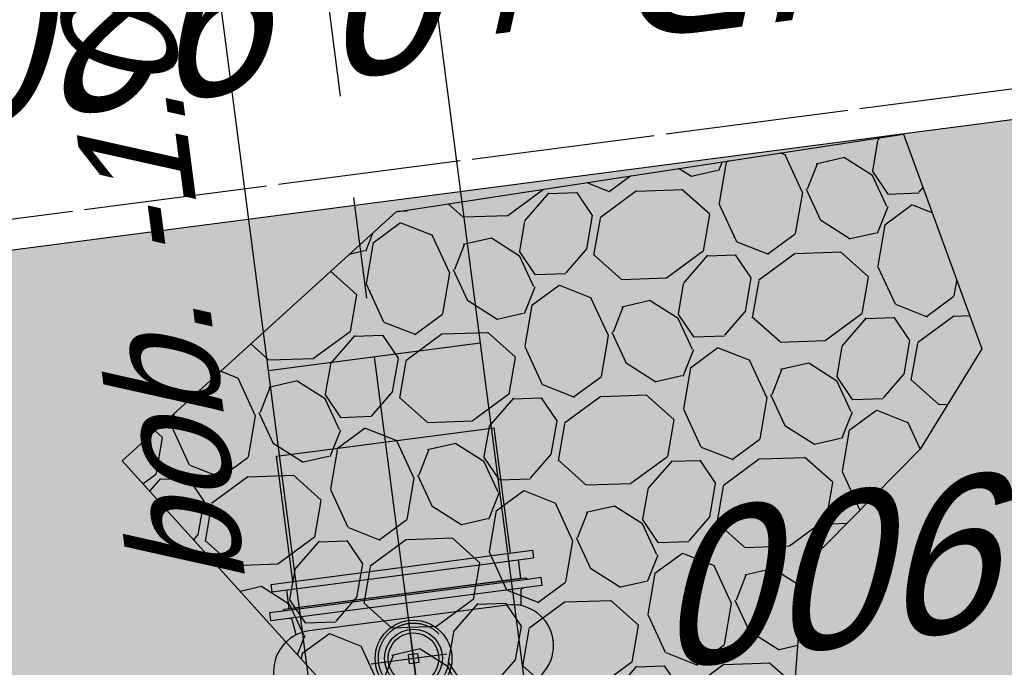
# Model space of a CAD drawing. Extents: x 117893332 to 118394757, y 454959407 to 455669244.
# Tile 217 of 256: x 118207908 to 118211132, y 455261741 to 455263861. Entities that reach past the tile are written whole.
import ezdxf

# ---------------------------------------------------------------- set-up
doc = ezdxf.new("R2010")
doc.units = 0
doc.header["$LTSCALE"] = 200
for name, pattern in [('CENTER', [2, 1.25, -0.25, 0.25, -0.25]), ('DASHED', [19.049999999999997, 12.7, -6.35]), ('HIDDEN2', [4.762499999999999, 3.175, -1.5875]), ('Tauw_HIDDEN3', [2.8, 2, -0.8]), ('Tauw_L_Center1', [13, 8, -1.67, 1.66, -1.67]), ('TAUW_OPSLUITBAND_mm', [3.2, 3, -0.2])]:
    doc.linetypes.add(name, pattern=pattern)
doc.layers.get('0').update_dxf_attribs({"linetype": 'CONTINUOUS'})
for name, color, linetype in [('EL_N_A_EB00----REVISIE~-_-----', 1, 'CONTINUOUS'), ('KABELLOOP', 6, 'CONTINUOUS'), ('LEIDINGLOOP', 6, 'CONTINUOUS'), ('ZU_B_D_EB00----ONDERDEEL~-_-----', 7, 'CONTINUOUS'), ('ZU_N_-_AL999---LS_gvk700_pgr05__18_^200~N_-----', 7, 'CONTINUOUS'), ('ZU_N_-_DX1AMA--_maatvoering_ANG__18_^200', 7, 'CONTINUOUS'), ('ZU_N_-_EL999---LS_gvk700_vgr05~H_-----', 2, 'Tauw_L_Center1'), ('ZU_N_-_EL999---LS_gvk700_vgr05~W_-----', 2, 'CONTINUOUS'), ('ZU_N_-_TVRH----tekst__25_^200~-_-----', 253, 'CONTINUOUS'), ('ZU_N_A_EL990---L__GY-FM700_pn10_^~W_---J-', 8, 'Tauw_HIDDEN3'), ('ZU_N_A_EL999---A__GY-spindelpot~-_-----', 8, 'CONTINUOUS'), ('ZU_N_A_EL999---LS_GY-AFSLUITER-700_pn10~W_-----', 8, 'CONTINUOUS'), ('ZU_N_A_EL999---LS_GY-GVKvv700-700_pn10~W_-----', 8, 'CONTINUOUS'), ('ZU_N_A_EV00----_Opsluitband_100x200~A_-----', 253, 'CONTINUOUS'), ('ZU_N_A_EV00----_Opsluitband_100x200~Z_-----', 253, 'TAUW_OPSLUITBAND_mm'), ('ZU_N_A_EV02----_kant verharding ov betontegels-halfsteensverband~k_-----', 253, 'CONTINUOUS'), ('ZU_N_A_HV01----_arcering verharding gv asfalt~v_-----', 253, 'CONTINUOUS'), ('ZU_N_A_HV01----_arcering verharding ov grind~v_-----', 253, 'CONTINUOUS'), ('ZU_N_A_HV01AAR-_arcering verharding ov grind~s_-----', 253, 'CONTINUOUS'), ('ZU_N_A_HV02----molgoot ov betonstraatsteen~v_-----', 253, 'CONTINUOUS')]:
    doc.layers.add(name, color=color, linetype=linetype)
doc.layers.add('INFO', color=6, linetype='CONTINUOUS', plot=False)
doc.layers.add('ZU_N_-_DX1AMA--_maatvoering_LIN__18_^200', color=7, linetype='CONTINUOUS', lineweight=18)
doc.styles.add('TAUW-ISOCP', font='tcb_isocp.shx')
doc.styles.add('tcb_isocp', font='tcb_isocp.shx')
doc.dimstyles.new('tzu18-dot_^200', dxfattribs={"dimscale": 200, "dimtxt": 1.8, "dimasz": 3, "dimexe": 2, "dimexo": 0, "dimgap": 0.5, "dimtad": 1, "dimdec": 0, "dimzin": 0, "dimdsep": 46, "dimtxsty": 'TAUW-ISOCP', "dimblk": 'DOTSMALL', "dimcen": 2, "dimdle": 1.5, "dimclre": 8, "dimadec": 0, "dimazin": 0, "dimtp": 1, "dimtm": 1, "dimtfac": 1, "dimtix": 1, "dimtmove": 1, "dimatfit": 3, "dimldrblk": 'DOTSMALL', "dimfxl": 1, "dimtvp": 0.5, "dimtolj": 1, "dimtzin": 0, "dimlwd": -1, "dimlwe": 5, "dimarcsym": 0})
pattern_1 = [(80.15837469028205, (118248197.504333, 455215256.2450484), (-519.4484706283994, 204.5673291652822), [136.36, -545.9699999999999]), (114.674251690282, (118248104.1793311, 455214718.3087171), (-519.4522493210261, 204.5570103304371), [136.36, -828.5899999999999]), (158.505112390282, (118248047.2492719, 455214842.216862), (-116.6336148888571, -672.269483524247), [111.56, -446.7]), (216.327513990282, (118248580.3641231, 455215350.5527365), (519.4528186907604, -204.5644303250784), [111.56, -677.95]), (260.158374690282, (118247853.5731472, 455214817.0066498), (519.4484706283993, -204.5673291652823), [136.36, -545.9699999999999]), (294.6742516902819, (118247830.2700628, 455214682.6548088), (519.452249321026, -204.5570103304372), [136.36, -828.5899999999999]), (338.505112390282, (118247887.109584, 455214558.7449633), (116.6336148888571, 672.269483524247), [111.56, -446.7]), (36.32751399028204, (118247471.5445072, 455214722.4340285), (-519.4528186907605, 204.5644303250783), [111.56, -677.95]), (80.15837469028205, (118247662.4380535, 455213855.5421481), (-636.0742566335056, -467.7116370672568), [121.7, -560.61]), (138.268162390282, (118249241.5929214, 455213361.7755754), (-519.4455923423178, 204.5596851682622), [122.34, -1809.56]), (182.0032946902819, (118247591.9378671, 455214056.8965694), (-1155.527501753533, -263.1445632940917), [148.58, -1527.41]), (216.327513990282, (118247560.7880993, 455214724.0065625), (-116.6272087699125, -672.2821011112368), [147.88, -641.66]), (260.158374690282, (118247324.3162447, 455213964.1062804), (636.0742566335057, 467.7116370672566), [122.42, -559.8799999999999]), (138.268162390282, (118248952.8003716, 455213148.5450379), (-519.4455923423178, 204.5596851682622), [122.05, -1809.86]), (182.0032946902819, (118247542.5907006, 455213767.4152691), (519.4481581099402, -204.5566902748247), [148.23, -1527.77]), (36.32751399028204, (118247542.5907006, 455213767.4152691), (116.6272087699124, 672.2821011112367), [148.77, -640.77]), (124.085298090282, (118248741.4166619, 455212685.6880116), (402.8239520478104, -876.8330482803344), [91.38, -2273.059999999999]), (182.0032946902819, (118247248.6700048, 455214047.3383011), (519.4481581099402, -204.5566902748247), [91.58999999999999, -1584.39]), (229.178732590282, (118245884.987629, 455213108.7148913), (-752.6957943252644, -1139.991792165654), [122.33, -2002.14]), (260.158333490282, (118248518.8884684, 455212665.5964541), (519.4483235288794, -204.5677026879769), [98.47, -583.8399999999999]), (124.085298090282, (118248553.3200312, 455212492.8053166), (402.8239520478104, -876.8330482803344), [91.48, -2272.95]), (182.0032946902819, (118247212.0152939, 455213782.2897098), (519.4481581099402, -204.5566902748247), [100.47, -1575.52]), (229.178732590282, (118246008.496436, 455212926.3011627), (-752.6957943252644, -1139.991792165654), [104.97, -2019.5]), (80.15833349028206, (118247280.6364327, 455213861.7216769), (-519.4483235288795, 204.5677026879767), [111.56, -570.75]), (147.657872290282, (118248216.1412204, 455214102.4384344), (-519.4458520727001, 204.5641717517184), [108.56, -3442.36]), (192.829331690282, (118248124.4287349, 455214160.506144), (-636.0740668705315, -467.7148960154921), [95.27999999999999, -1089.83]), (248.355151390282, (118246642.7619532, 455212531.659454), (-116.6333622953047, -672.2727902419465), [87.77999999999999, -2585.23]), (294.6742516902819, (118247999.1521842, 455214057.7662294), (116.6337732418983, 672.270897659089), [111.58, -853.36]), (147.657872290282, (118248143.4663582, 455213894.47801), (-519.4458520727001, 204.5641717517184), [115.69, -3435.23]), (192.829331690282, (118248228.0665938, 455213913.7492485), (-636.0740668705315, -467.7148960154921), [86.77, -1098.34]), (248.355151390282, (118246873.9568269, 455212393.3647004), (-116.6333622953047, -672.2727902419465), [93.94000000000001, -2579.08]), (114.674251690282, (118248262.7262007, 455214001.0634705), (-116.6337732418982, -672.2708976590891), [111.56, -853.3799999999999])]

# ---------------------------------------------------------------- blocks, each defined once
blk = doc.blocks.new('_ZUSTRPBA')
at = {"linetype": 'CENTER'}
for p, q in [((0, 140), (0, -140)), ((-140, 0), (140, 0))]:
    blk.add_line(p, q, dxfattribs=at)
at = {"color": 8, "linetype": 'HIDDEN2'}
blk.add_circle((0, 0), 115, dxfattribs=at)
for radius in [95, 83]:
    blk.add_circle((0, 0), radius)
at = {"linetype": 'CENTER'}
blk.add_point((0, 0), dxfattribs=at)
blk = doc.blocks.new('GVK-W700700')
at = {"color": 0}
for p, q in [((60.99999999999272, 431.5000000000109), (60.99999999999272, -431.4999999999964)), ((85.99999999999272, 431.5000000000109), (60.99999999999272, 431.5000000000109)), ((85.99999999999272, 431.5000000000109), (85.99999999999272, -431.4999999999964)), ((0, 382.5000000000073), (0, -382.5)), ((0, 382.5000000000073), (60.99999999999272, 382.5000000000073)), ((85.99999999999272, 359.0000000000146), (500, 359.0000000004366)), ((500, 359.0000000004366), (500, -358.9999999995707)), ((0, -382.5), (60.99999999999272, -382.5)), ((85.99999999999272, -358.9999999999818), (500, -358.9999999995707)), ((85.99999999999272, -431.4999999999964), (60.99999999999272, -431.4999999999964))]:
    blk.add_line(p, q, dxfattribs=at)
blk.add_point((0, 0), dxfattribs=at)
blk = doc.blocks.new('meAF700T-Z')
for p, q in [((-424.9999999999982, 447.5), (-397.4999999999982, 447.5)), ((-424.9999999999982, 403.5), (-424.9999999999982, 447.5)), ((-397.4999999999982, 447.5), (-397.5, -447.5)), ((-32.49999999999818, 447.5), (-4.999999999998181, 447.5)), ((-32.5, -447.5), (-32.49999999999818, 447.5)), ((-4.999999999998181, 447.5), (-4.999999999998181, 403.5)), ((-429.9999999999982, 398.5), (-424.9999999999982, 403.5)), ((-430, -398.5), (-429.9999999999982, 398.5)), ((-425, -403.5), (-424.9999999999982, 403.5)), ((-4.999999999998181, 403.5), (1.818989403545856e-12, 398.5)), ((-4.999999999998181, 403.5), (-5, -403.5)), ((1.818989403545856e-12, 398.5), (0, -398.5)), ((-388.6644381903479, 376.4641065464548), (-341.6600291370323, 370.9532447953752)), ((-88.33997086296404, 370.9532447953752), (-41.33556180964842, 376.4641065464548)), ((-349.135275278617, 326.7999992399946), (-349.1352752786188, -326.7999992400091)), ((-80.8647247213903, 326.7999992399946), (-80.86472472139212, -326.7999992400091)), ((-341.6600291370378, -370.953244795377), (-388.6644381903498, -376.4641065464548)), ((-41.33556180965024, -376.4641065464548), (-88.33997086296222, -370.953244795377)), ((-425, -403.5), (-430, -398.5)), ((-425, -447.5), (-425, -403.5)), ((0, -398.5), (-5, -403.5)), ((-5, -403.5), (-5, -447.5)), ((-397.5, -447.5), (-425, -447.5)), ((-5, -447.5), (-32.5, -447.5))]:
    blk.add_line(p, q)
blk.add_lwpolyline([(-200, 15), (-200, -15), (-230, -15), (-230, 15)], close=True)
blk.add_circle((-215, -1.818989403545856e-12), 125.5250915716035)
for centre, radius, start, end in [((-215, 326.7999992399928), 134.1352752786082, 0, 180), ((-387.4999999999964, 386.3960793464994), 10, 180, 263.3130906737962), ((-42.49999999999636, 386.3960793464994), 10.00000000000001, 276.6869093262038, 0), ((-215, -326.7999992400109), 134.1352752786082, 180, 0), ((-387.4999999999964, -386.396079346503), 10.00000000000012, 96.68690932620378, 180), ((-42.49999999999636, -386.396079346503), 10, 0, 83.31309067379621)]:
    blk.add_arc(centre, radius, start, end)
for p in [(-214.9999999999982, 460.9352745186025), (-430, 0), (0, 0), (-215, -460.935274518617)]:
    blk.add_point(p)
blk = doc.blocks.new('A$C771F1ADE')
at = {"layer": 'ZU_N_A_EL990---L__GY-FM700_pn10_^~W_---J-'}
blk.add_point((2966.244594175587, -8625), dxfattribs=at)
at = {"layer": 'ZU_N_A_EL999---A__GY-spindelpot~-_-----'}
blk.add_blockref('_ZUSTRPBA', (2931.052090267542, -8625), dxfattribs=at)
at = {"layer": 'ZU_N_A_EL999---LS_GY-AFSLUITER-700_pn10~W_-----', "rotation": 180}
blk.add_blockref('meAF700T-Z', (2714.999999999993, -8624.999999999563), dxfattribs=at)
at = {"layer": 'ZU_N_A_EL999---LS_GY-GVKvv700-700_pn10~W_-----'}
blk.add_blockref('GVK-W700700', (3144.999999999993, -8624.999999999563), dxfattribs=at)
blk = doc.blocks.new('_DotSmall')
at = {"color": 0, "linetype": 'ByBlock', "const_width": 0.5}
blk.add_lwpolyline([(-0.0625, 0, 1), (0.0625, 0, 1)], format="xyb", close=True, dxfattribs=at)
blk = doc.blocks.new('*D202')
at = {"layer": 'ZU_N_-_DX1AMA--_maatvoering_LIN__18_^200', "color": 8, "lineweight": 5, "transparency": 16777216}
for p, q in [((118231463.3724737, 455266591.1341974), (118231318.805182, 455267701.7647846)), ((118200697.0387031, 455260255.1642897), (118200254.0805079, 455263658.1672418))]:
    blk.add_line(p, q, dxfattribs=at)
at = {"layer": 'ZU_N_-_DX1AMA--_maatvoering_LIN__18_^200', "color": 0, "transparency": 16777216}
blk.add_line((118200008.2213479, 455263222.7900794), (118231667.9266931, 455267343.8343856), dxfattribs=at)
at = {"layer": 'ZU_N_-_DX1AMA--_maatvoering_LIN__18_^200', "color": 0, "transparency": 16777216, "xscale": 600, "yscale": 600, "zscale": 600}
for p, rotation in [((118231370.4363576, 455267305.1110039), 7.416313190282), ((118200305.7116834, 455263261.5134611), 187.416313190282)]:
    blk.add_blockref('_DotSmall', p, dxfattribs=dict(at, rotation=rotation))
at = {"layer": 'ZU_N_-_DX1AMA--_maatvoering_LIN__18_^200', "color": 0, "transparency": 16777216, "insert": (118215874.2204171, 455265005.6194494), "char_height": 360, "attachment_point": 5, "rotation": 187.416313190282, "style": 'TAUW-ISOCP'}
blk.add_mtext('\\A1;31327', dxfattribs=at)
blk = doc.blocks.new('*D260')
at = {"layer": 'ZU_N_-_DX1AMA--_maatvoering_ANG__18_^200', "transparency": 16777216}
for start, end in [(81.44579739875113, 94.4721517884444), (55.36741433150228, 71.19797776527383)]:
    blk.add_arc((118197478.4223946, 455230764.0291032), 8397.721269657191, start, end, dxfattribs=at)
for points in [[(118196831.0725284, 455239064.5696213), (118196816.1553243, 455239207.794888), (118196393.9381263, 455239091.4306424)], [(118202293.3751332, 455237731.9562287), (118202208.5177236, 455237615.6152641), (118202599.9693222, 455237419.2135177)]]:
    blk.add_solid(points, dxfattribs=at)
at = {"layer": 'ZU_N_-_DX1AMA--_maatvoering_ANG__18_^200', "transparency": 16777216, "insert": (118199464.2062405, 455238923.5869981), "char_height": 360, "attachment_point": 5, "rotation": 346.3218875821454, "style": 'TAUW-ISOCP'}
blk.add_mtext('\\A1;45.00°', dxfattribs=at)
blk = doc.blocks.new('*D264')
at = {"layer": 'ZU_N_-_DX1AMA--_maatvoering_LIN__18_^200', "color": 0, "transparency": 16777216}
blk.add_line((118214687.395507, 455249478.3887108), (118199375.6304438, 455367110.2155476), dxfattribs=at)
at = {"layer": 'ZU_N_-_DX1AMA--_maatvoering_LIN__18_^200', "color": 8, "lineweight": 5, "transparency": 16777216}
for p, q in [((118199860.5893249, 455366870.8102841), (118199017.7000448, 455366761.0940365)), ((118213607.3584295, 455249640.3345164), (118215045.325906, 455249827.5102218))]:
    blk.add_line(p, q, dxfattribs=at)
at = {"layer": 'ZU_N_-_DX1AMA--_maatvoering_LIN__18_^200', "color": 0, "transparency": 16777216, "xscale": 600, "yscale": 600, "zscale": 600}
for p, rotation in [((118199414.3538255, 455366812.7252121), 97.41631319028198), ((118214648.6721253, 455249775.8790463), 277.416313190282)]:
    blk.add_blockref('_DotSmall', p, dxfattribs=dict(at, rotation=rotation))
at = {"layer": 'ZU_N_-_DX1AMA--_maatvoering_LIN__18_^200', "color": 0, "transparency": 16777216, "insert": (118211935.318107, 455268451.5715182), "char_height": 360, "attachment_point": 5, "rotation": 97.41631319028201, "style": 'TAUW-ISOCP'}
blk.add_mtext('\\A1;118024', dxfattribs=at)
blk = doc.blocks.new('*D265')
at = {"layer": 'ZU_N_-_DX1AMA--_maatvoering_LIN__18_^200', "color": 0, "transparency": 16777216}
blk.add_line((118213544.9120283, 455251127.9810395), (118198463.3267481, 455366991.4638439), dxfattribs=at)
at = {"layer": 'ZU_N_-_DX1AMA--_maatvoering_LIN__18_^200', "color": 8, "lineweight": 5, "transparency": 16777216}
for p, q in [((118198948.2856293, 455366752.0585803), (118198105.3963491, 455366642.3423328)), ((118211639.7013319, 455251182.5165895), (118213902.8424273, 455251477.1025505))]:
    blk.add_line(p, q, dxfattribs=at)
at = {"layer": 'ZU_N_-_DX1AMA--_maatvoering_LIN__18_^200', "color": 0, "transparency": 16777216, "xscale": 600, "yscale": 600, "zscale": 600}
for p, rotation in [((118198502.0501298, 455366693.9735084), 97.41631319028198), ((118213506.1886466, 455251425.471375), 277.416313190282)]:
    blk.add_blockref('_DotSmall', p, dxfattribs=dict(at, rotation=rotation))
at = {"layer": 'ZU_N_-_DX1AMA--_maatvoering_LIN__18_^200', "color": 0, "transparency": 16777216, "insert": (118211029.0314439, 455268286.5942804), "char_height": 360, "attachment_point": 5, "rotation": 97.41631319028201, "style": 'TAUW-ISOCP'}
blk.add_mtext('\\A1;116241', dxfattribs=at)
blk = doc.blocks.new('A$C051E189E')
at = {"layer": 'LEIDINGLOOP', "linetype": 'DASHED', "const_width": 200}
blk.add_lwpolyline([(121473.4475425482, -29104.60709685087), (75382.6683382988, -29104.62439984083), (75382.6683382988, -11142.43978345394), (74473.44061136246, -11142.44013485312)], dxfattribs=at)
blk = doc.blocks.new('A$C6DFC50BF')
at = {"layer": 'KABELLOOP', "linetype": 'DASHED', "const_width": 200}
blk.add_lwpolyline([(121473.4475425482, -29104.60709685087), (75382.6683382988, -29104.62439984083), (75382.6683382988, -11142.43978345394), (74473.44061136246, -11142.44013485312)], dxfattribs=at)

msp = doc.modelspace()

# ---------------------------------------------------------------- hatches: boundary and pattern name
at = {"layer": 'ZU_N_A_HV01----_arcering verharding gv asfalt~v_-----'}
h = msp.add_hatch(dxfattribs=at)
h.set_pattern_fill('ASFALT', color=256, scale=3000)
h.set_pattern_definition([(157.416313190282, (118248804.6750337, 455213277.5848131), (-144.0121693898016, -346.2448484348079), []), (217.416313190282, (118248804.6750337, 455213277.5848131), (227.8507499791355, -297.8406213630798), [])])
h.paths.add_polyline_path([(118253562.4644317, 455173882.7550641, -0.413670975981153), (118245855.7562277, 455163886.7559816), (118232779.448046, 455162183.4266028, -0.2396013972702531), (118226539.3488066, 455164396.4313046), (118222931.5859316, 455163926.7441258), (118222383.7487684, 455168135.4742161), (118218106.8741981, 455167574.5760993), (118214434.7360406, 455164219.5352659), (118215506.4412013, 455155986.2169401), (118286398.3345948, 455165213.991818), (118285827.6629735, 455169598.1464381), (118269443.6465182, 455167465.4905022, -0.4142135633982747), (118257765.8233637, 455176453.3294046), (118256227.8597453, 455188268.6539, -0.4142135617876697), (118265215.698611, 455199946.4769887), (118292266.1138908, 455203467.5444995), (118291600.0729585, 455208584.3784367), (118288512.0832502, 455208182.4244898, -0.4142135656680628), (118286360.315439, 455209838.5329916), (118282082.5253519, 455242702.4295251), (118277103.5895731, 455242054.3371087, -0.4142135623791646), (118269661.0073064, 455247782.5220213), (118267518.7053234, 455264240.6439259), (118262945.7468947, 455263645.3963049), (118267639.6027709, 455227475.8892438), (118267223.0791646, 455227421.9624292), (118267223.0953798, 455227421.8374796), (118252708.3945412, 455225558.9908816), (118252749.7655286, 455225241.1604559), (118251437.4330616, 455225070.8540304), (118250715.0444016, 455230620.5667782), (118243327.2569473, 455287376.853917), (118243629.7457429, 455287416.2279319), (118243124.354806, 455290872.4482069), (118240928.7488096, 455307740.0890951, -0.4142135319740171), (118245603.8051835, 455313814.3496923), (118274546.4505115, 455317581.7228291), (118274030.151141, 455321548.2621741), (118245583.3097502, 455317845.426291, -0.4142135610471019), (118239509.0486006, 455322520.4825709), (118233549.7710685, 455368302.3163094, 0.4142135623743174), (118222813.3463366, 455376565.6076621), (118207809.9167748, 455374612.6583502, 0.4142135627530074), (118199546.6254238, 455363876.233606), (118205505.9032047, 455318094.3984217, -0.4142123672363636), (118200830.8688669, 455312020.1400964), (118163460.5556403, 455307155.6086541), (118165370.8677974, 455292480.2047596), (118168069.5899988, 455292831.4889433), (118168020.6380423, 455293207.5597649, -0.4142128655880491), (118177008.4523232, 455304885.379675), (118193278.4294503, 455307003.2308075, -0.1343417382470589), (118196112.2678289, 455306610.6909133), (118204322.7715568, 455303093.5020068), (118205538.0756343, 455305921.5248985, -0.2648123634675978), (118209818.1357149, 455309156.2414026), (118230144.221444, 455311802.0275834, -0.4142136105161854), (118236218.4835087, 455307126.9714311), (118240860.0830218, 455271468.1296604, -0.4142135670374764), (118236185.026669, 455265393.868468), (118214172.9505057, 455262528.6259582), (118214897.7231318, 455256960.5985169, -0.4142135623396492), (118212810.3363711, 455254248.4745319), (118211683.2549989, 455254101.7658931), (118212034.0112402, 455251407.0995864), (118215577.2140856, 455248630.0588531), (118219142.1158661, 455249094.050086), (118218436.6095952, 455254511.7740204, -0.4142294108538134), (118220523.9794215, 455257224.0278775), (118236969.7760967, 455259364.7257031, -0.4142130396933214), (118243044.0360546, 455254689.6790598), (118246252.6892428, 455230039.716037)])
h.paths.add_polyline_path([(118261528.7105488, 455214269.2460867, -0.4142135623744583), (118263616.0973097, 455216981.3700716), (118275257.8857749, 455218496.745074, -0.414213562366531), (118277970.0097599, 455216409.3583131), (118278976.6705481, 455208675.7399464, -0.4142135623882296), (118276889.283787, 455205963.6159614), (118274097.8328038, 455205600.2615634, -0.4142135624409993), (118272506.4212083, 455206825.0918127), (118272485.2704835, 455206987.5811397), (118269242.6258282, 455206565.4962798), (118269263.7765531, 455206403.0069523, -0.4142135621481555), (118268038.9463059, 455204811.595358), (118265247.4953238, 455204448.240958, -0.4142135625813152), (118262535.371337, 455206535.6277188)], flags=16)
h.paths.add_polyline_path([(118241537.8751546, 455300913.520497), (118240100.0229776, 455300726.2209592), (118239912.72344, 455302164.0731364), (118241350.575617, 455302351.3726742)], flags=16)
h.paths.add_polyline_path([(118240440.7304615, 455309039.881115), (118239002.8782845, 455308852.5815772), (118238815.5787469, 455310290.4337544), (118240253.430924, 455310477.7332923)], flags=16)
h.paths.add_polyline_path([(118229627.9109464, 455315768.5622057), (118215546.7017315, 455313935.6554853, -0.4142135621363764), (118209472.4405793, 455318610.7117853), (118204138.0194814, 455359592.1202821, -0.4142394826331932), (118213125.739277, 455371270.8578054), (118217290.6037433, 455371812.9851407, -0.4142135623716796), (118228968.4268994, 455362825.1463385), (118234302.9672465, 455321842.823391, -0.4142135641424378)], flags=16)
h.paths.add_polyline_path([(118229573.6982125, 455316185.0486755), (118215492.4889975, 455314352.1419551, -0.4142135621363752), (118209888.927049, 455318664.9245196), (118204554.5035642, 455359646.3513534, -0.4142400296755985), (118213179.9520113, 455370854.3713357), (118217344.8164798, 455371396.4986713, -0.4142135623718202), (118228551.94043, 455362770.933602), (118233886.4807771, 455321788.6106545, -0.4142135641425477)], flags=0)
h.paths.add_polyline_path([(118232786.1213894, 455366810.1098367), (118231546.5936505, 455366648.6447184), (118231359.294113, 455368086.4968955), (118232598.8218518, 455368247.9620139)], flags=0)
at = {"layer": 'ZU_N_A_HV01----_arcering verharding ov grind~v_-----'}
h = msp.add_hatch(dxfattribs=at)
h.set_pattern_fill('BETONTEGELSHALF', color=256, scale=1200, angle=-1.272221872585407e-14)
h.set_pattern_definition([(97.41631319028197, (118248804.6750337, 455213277.5848131), (-356.9884025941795, -46.46805798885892), [359.9999999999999, 0]), (187.416313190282, (118248804.6750337, 455213277.5848131), (-46.4680579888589, 356.9884025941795), [360, -360]), (187.416313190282, (118248424.4526021, 455213409.6109564), (-46.4680579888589, 356.9884025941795), [360, -360]), (97.41631319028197, (118248626.1808324, 455213254.3507841), (-356.9884025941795, -46.46805798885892), [359.9999999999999, 0])])
h.paths.add_polyline_path([(118200801.9615175, 455302420.88032), (118198511.6281368, 455303421.6205487), (118199145.9065078, 455304854.2322896), (118198306.6157075, 455305213.7649494), (118197382.3708734, 455303095.1089246, 0.4192254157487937), (118170441.839016, 455289326.5999028), (118168557.7335578, 455289081.3518189), (118169614.471799, 455280963.0160623), (118170454.8091771, 455281078.3150754, -53.72920872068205), (118170651.4084765, 455279579.4188662), (118169809.2938915, 455279466.3056211), (118169870.2272458, 455278998.1883432, 0.3918790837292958), (118192972.3803732, 455261879.8769965, 0.07468228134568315), (118199066.6330224, 455263483.9611459), (118200598.7461937, 455251713.582583, 0.07494301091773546), (118194298.7892877, 455251694.8114828, 0.1709835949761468), (118181916.0576355, 455245069.6703822), (118180796.6019252, 455245862.3819072), (118180020.7931575, 455244852.2205306), (118178738.244072, 455243182.2451404), (118179783.2744071, 455242311.6455807, 0.4135180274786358), (118185962.2987214, 455213106.9511361, 0.1098393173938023), (118194551.0267726, 455209880.7675468), (118195081.2769297, 455205807.1487063), (118193855.9284048, 455205647.6489412), (118193809.7130155, 455205117.1230389, 0.3611198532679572), (118177310.2531725, 455183679.5142463), (118176809.2365424, 455183499.0262088), (118177283.4726309, 455179855.7324923), (118177813.9985333, 455179809.517103, 0.361119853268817), (118199251.6073259, 455163310.05726), (118199432.0953635, 455162809.0406299), (118203075.3890799, 455163283.2767184), (118203121.6044692, 455163813.8026208, 0.361119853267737), (118219621.0643122, 455185251.4114133), (118220122.0809423, 455185431.8994509), (118219647.8448538, 455189075.1931673), (118219117.3189514, 455189121.4085566, 0.3611198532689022), (118197679.7101588, 455205620.8683997), (118197499.2221212, 455206121.8850298), (118196271.2376513, 455205962.0421522), (118195779.0112249, 455209743.54569, 0.04715110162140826), (118199755.8306789, 455209792.0091508, 0.3598318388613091), (118218572.6686603, 455229059.5411497, 0.3785073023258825), (118201837.6150388, 455251492.7467984), (118201348.8822944, 455255247.4103088), (118201348.8765511, 455255247.4095612), (118200697.0387031, 455260255.1642896), (118200207.5412539, 455264015.7026049, 0.5816596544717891), (118202099.9536638, 455300845.3990172), (118203062.93471, 455303176.268477), (118201413.0844689, 455303897.0125543)])
h.paths.add_polyline_path([(118217422.5130355, 455234392.4379393), (118217614.8001051, 455234374.6234192), (118217870.5855044, 455232375.188509), (118217704.8874014, 455232307.2452726, -0.3827550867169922), (118201191.5227885, 455210894.1426706), (118201189.1918006, 455210733.2200394), (118199169.9529126, 455210456.34753), (118199070.4574067, 455210630.6461625, -0.3827126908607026), (118177563.836284, 455227173.4300924), (118177396.8176342, 455227173.2270989), (118177112.5722317, 455229235.579212), (118177280.0296053, 455229303.7763448, -0.1750200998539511), (118180975.6038518, 455242489.7279065), (118179978.8931968, 455243320.0730526), (118180983.0474233, 455244627.5573938), (118182048.3766465, 455243873.1740402, -0.1731811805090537), (118193877.7725087, 455250727.860733), (118193890.3602364, 455250849.6971092), (118196004.4987966, 455251154.982126), (118196021.3845633, 455251034.8393739, -0.3835887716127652)], flags=16)
h.paths.add_polyline_path([(118196897.7619909, 455205136.0023468), (118197059.6418119, 455204686.6402535, -0.379476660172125), (118218372.956548, 455188282.8433556), (118218848.785524, 455188241.3927473), (118219136.1982591, 455186033.3595814), (118218686.8361658, 455185871.4797605, -0.3794766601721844), (118202283.039268, 455164558.1650243), (118202241.5886596, 455164082.3360484), (118200033.5554938, 455163794.9233133), (118199871.6756728, 455164244.2854065, -0.3794766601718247), (118178558.3609367, 455180648.0823044), (118178082.5319607, 455180689.5329127), (118177795.1192256, 455182897.5660786), (118178244.4813189, 455183059.4458995, -0.3794766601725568), (118194648.2782167, 455204372.7606357), (118194689.728825, 455204848.5896116)], flags=16)
h = msp.add_hatch(dxfattribs=at)
h.set_pattern_fill('10305012', color=256, scale=100000)
h.set_pattern_definition(pattern_1)
h.paths.add_polyline_path([(118207524.643431, 455263059.9207606), (118207442.8176769, 455263049.2697594, 0.4142135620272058), (118205803.9603043, 455260919.9162182), (118212001.671452, 455261726.6527926), (118212653.5150432, 455256718.8988116), (118206455.7955451, 455255912.1611504, 0.4142135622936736), (118208585.1490871, 455254273.3037767), (118208769.8963624, 455254297.3517486), (118210151.9779299, 455254477.2529608), (118211044.4489364, 455254593.4231055), (118212736.7619457, 455254813.7061692, 0.4142135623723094), (118214332.4914944, 455256887.0240918), (118213534.1444423, 455263020.2831762), (118213530.1552135, 455263019.7639108, 0.3867737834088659), (118212536.4749136, 455263712.2951069)])
at = {"layer": 'ZU_N_A_HV01AAR-_arcering verharding ov grind~s_-----'}
h = msp.add_hatch(dxfattribs=at)
h.set_pattern_fill('10305012', color=256, scale=100000)
h.set_pattern_definition(pattern_1)
h.paths.add_polyline_path([(118210801.4044377, 455263486.4464383), (118211057.7792445, 455262783.1859107), (118210856.2342764, 455262455.6568993), (118210474.4547796, 455262067.7389159), (118210437.0954265, 455261581.675935), (118210029.9231972, 455261469.9965212), (118209084.6467778, 455261486.9969482), (118208243.3568939, 455262416.8414019), (118209140.6169137, 455263232.1720279)])
at = {"layer": 'ZU_N_A_HV02----molgoot ov betonstraatsteen~v_-----'}
h = msp.add_hatch(dxfattribs=at)
h.set_pattern_fill('BRICK', color=256, scale=33.07086, angle=-1.272221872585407e-14)
h.set_pattern_definition([(97.41631319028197, (118248804.6750337, 455213277.5848131), (-208.2431961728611, -27.10636212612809), []), (187.416313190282, (118248804.6750337, 455213277.5848131), (54.21272425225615, -416.4863923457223), [209.999961, -209.999961]), (187.416313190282, (118248777.5686716, 455213485.8280093), (54.21272425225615, -416.4863923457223), [-209.999961, 209.999961])])
h.paths.add_polyline_path([(118236130.8139392, 455265810.3549383), (118213702.2513011, 455262890.899698), (118213756.4640354, 455262474.4132282), (118214481.2366621, 455256906.3857827, -0.4142135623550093), (118212756.1236366, 455254664.9610016), (118211212.5557949, 455254464.0396285), (118211639.701332, 455251182.5165892), (118215456.7662472, 455248190.8321688), (118219612.8361661, 455248731.8037606), (118218853.0924128, 455254566.0083225, -0.4142295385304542), (118220578.1913303, 455256807.5413003), (118237024.0330728, 455258948.2449923, -0.4142135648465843), (118242627.5950311, 455254635.4624813), (118245836.2027732, 455229985.5033018), (118253115.1089609, 455174065.6917914, -0.4217249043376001), (118245799.5223966, 455164302.9789468), (118232725.1971481, 455162599.9081029, -0.2477245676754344), (118226700.8242866, 455164840.9923619), (118223293.5470863, 455164399.8447171), (118222745.9989425, 455168606.3544288), (118217921.2696704, 455167973.9016491), (118213990.0282083, 455164382.1316596), (118215144.1674659, 455155515.5177361), (118286452.5473291, 455164797.5053483), (118286398.3345948, 455165213.991818), (118215506.4412013, 455155986.2169401), (118214434.7360406, 455164219.5352659), (118218106.8741981, 455167574.5760993), (118222383.7487684, 455168135.4742161), (118222931.5859316, 455163926.7441258), (118226539.3488066, 455164396.4313046, 0.2396013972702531), (118232779.448046, 455162183.4266028), (118245855.7562277, 455163886.7559816, 0.4136709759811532), (118253562.4644317, 455173882.7550641), (118246252.6892428, 455230039.716037), (118243044.0360546, 455254689.6790598, 0.4142130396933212), (118236969.7760967, 455259364.7257031), (118220523.9794215, 455257224.0278775, 0.414229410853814), (118218436.6095952, 455254511.7740204), (118219142.1158661, 455249094.050086), (118215577.2140856, 455248630.0588531), (118212034.0112402, 455251407.0995864), (118211683.2549989, 455254101.7658931), (118212810.3363711, 455254248.4745319, 0.4142135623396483), (118214897.7231318, 455256960.5985169), (118214172.9505057, 455262528.6259582), (118236185.026669, 455265393.868468, 0.4142135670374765), (118240860.0830218, 455271468.1296604), (118236218.4835087, 455307126.9714311, 0.4142136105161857), (118230144.221444, 455311802.0275834), (118209818.1357149, 455309156.2414026, 0.2648123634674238), (118205538.0756343, 455305921.5248985), (118204322.7715568, 455303093.5020068), (118196112.2678289, 455306610.6909133, 0.1343417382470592), (118193278.4294503, 455307003.2308075), (118177008.4523232, 455304885.379675, 0.4142128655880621), (118168020.6380423, 455293207.5597649), (118168069.5899988, 455292831.4889433), (118168486.0764684, 455292885.7016779), (118168437.1245119, 455293261.7724997, -0.4142128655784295), (118177062.6660484, 455304468.8933343), (118193332.6431336, 455306586.7444612, -0.1343417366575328), (118195946.8851516, 455306224.6227999), (118199133.4112065, 455304859.5891468), (118204543.5389405, 455302542.0162089), (118205924.3779531, 455305755.5830221, -0.2648230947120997), (118209872.8562951, 455308739.8174797), (118222172.9640686, 455310340.868138), (118230198.421261, 455311385.5394321, -0.4142143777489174), (118235801.9970393, 455307072.7586945), (118240443.5965525, 455271413.9169239, -0.4142135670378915)])

# ---------------------------------------------------------------- linework, layer by layer
at = {"layer": 'INFO'}
msp.add_lwpolyline([(118210801.4044377, 455263486.4464383), (118211057.7792445, 455262783.1859107), (118210856.2342764, 455262455.6568993), (118210474.4547796, 455262067.7389159), (118210437.0954265, 455261581.675935), (118210029.9231972, 455261469.9965212), (118209084.6467778, 455261486.9969482), (118208243.3568939, 455262416.8414019), (118209140.6169137, 455263232.1720279)], close=True, dxfattribs=at)
at = {"layer": 'ZU_B_D_EB00----ONDERDEEL~-_-----'}
msp.add_circle((118190679.7613379, 455282968.7333986), 20313.1083624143, dxfattribs=at)
at = {"layer": 'ZU_N_-_EL999---LS_gvk700_vgr05~H_-----'}
msp.add_lwpolyline([(118216490.112464, 455285428.9560019), (118215982.5411643, 455285362.8545791, 0.4142135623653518), (118215076.9308338, 455284186.0496126), (118216164.125503, 455275837.8357892, -0.1989123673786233), (118215955.0446265, 455275061.8752654), (118208960.2790534, 455265972.4528181, 0.198912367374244), (118208751.1981769, 455265196.4922943), (118209068.8619318, 455262757.2557657), (118209249.7284048, 455261368.4410183)], format="xyb", dxfattribs=at)
at = {"layer": 'ZU_N_-_EL999---LS_gvk700_vgr05~W_-----', "linetype": 'Continuous'}
msp.add_line((118209415.931148, 455262802.4548718), (118208721.7927157, 455262712.0566597), dxfattribs=at)
at = {"layer": 'ZU_N_-_EL999---LS_gvk700_vgr05~W_-----'}
for points in [[(118216444.913358, 455285776.0252181), (118215937.3420583, 455285709.9237954, 0.4142135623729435), (118214729.8616177, 455284140.8505065), (118215817.0562868, 455275792.6366832, -0.1989123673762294), (118215677.6690358, 455275275.3296673), (118208682.9034628, 455266185.90722, 0.198912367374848), (118208404.1289607, 455265151.2931882), (118208721.7927157, 455262712.0566597), (118208902.656346, 455261323.2637396)], [(118216535.3115701, 455285081.8867857), (118216027.7402703, 455285015.785363, 0.4142135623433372), (118215424.00005, 455284231.2487186), (118216511.1947192, 455275883.0348953, -0.1989123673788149), (118216232.4202171, 455274848.4208634), (118209237.6546441, 455265758.9984162, 0.1989123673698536), (118209098.2673931, 455265241.6914002), (118209415.931148, 455262802.4548718), (118209596.8004636, 455261413.618297)]]:
    msp.add_lwpolyline(points, format="xyb", dxfattribs=at)
at = {"layer": 'ZU_N_A_EV00----_Opsluitband_100x200~A_-----'}
msp.add_lwpolyline([(118213530.1552135, 455263019.7639107, 0.3867737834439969), (118212536.4749136, 455263712.2951069), (118207524.643431, 455263059.9207606), (118207442.8135027, 455263049.2692161, 0.414212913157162), (118205803.9603043, 455260919.916218, 0.414213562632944)], format="xyb", dxfattribs=at)
at = {"layer": 'ZU_N_A_EV00----_Opsluitband_100x200~Z_-----'}
msp.add_lwpolyline([(118213629.7191116, 455263032.7238296, 0.3895016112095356), (118212523.5671197, 455263811.4585521), (118207511.7356371, 455263159.0842058), (118207429.9057088, 455263148.4326613, 0.4142135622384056), (118205704.7926838, 455260907.0078806)], format="xyb", dxfattribs=at)
at = {"layer": 'ZU_N_A_EV02----_kant verharding ov betontegels-halfsteensverband~k_-----'}
msp.add_arc((118190679.761338, 455282968.7333987), 20313.10836243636, 189.6049277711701, 185.3398986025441, dxfattribs=at)

# ---------------------------------------------------------------- block references
at = {"rotation": 97.41631319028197}
msp.add_blockref('A$C771F1ADE', (118201022.9547555, 455257751.2865517), dxfattribs=at)
at = {"layer": 'EL_N_A_EB00----REVISIE~-_-----', "rotation": 97.41631319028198}
for name in ['A$C6DFC50BF', 'A$C051E189E']:
    msp.add_blockref(name, (118198465.6587423, 455184465.46283), dxfattribs=at)

# ---------------------------------------------------------------- texts
at = {"layer": 'ZU_N_-_AL999---LS_gvk700_pgr05__18_^200~N_-----', "style": 'tcb_isocp', "oblique": 20.00023775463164}
msp.add_text('bob. -1.000', height=360, rotation=97.41991659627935, dxfattribs=at).set_placement((118208649.2576503, 455262016.4058076))
at = {"layer": 'ZU_N_-_TVRH----tekst__25_^200~-_-----', "style": 'TAUW-ISOCP', "oblique": 20.00023775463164}
for s, p in [('BAND +0.920', (118211806.8488303, 455264541.743784)), ('+0.900', (118212163.4753459, 455262517.5880459))]:
    msp.add_text(s, height=500, rotation=187.4163081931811, dxfattribs=at).set_placement(p)

# ---------------------------------------------------------------- dimensions: what is measured, and where the dimension line sits
at = {"layer": 'ZU_N_-_DX1AMA--_maatvoering_ANG__18_^200'}
dim = msp.add_angular_dim_2l(base=(118200702.9563242, 455238518.0025014), line1=((118200606.7360753, 455206742.7270696), (118187690.4368581, 455305922.7826266)), line2=((118197511.0339651, 455230806.4061465), (118209863.2594661, 455246857.4820812)), dimstyle='tzu18-dot_^200', override={"dimasz": 2.16, "dimexe": 0, "dimgap": 0.6, "dimtad": 0, "dimcen": 0.1, "dimdle": 0, "dimclrd": 256, "dimclrt": 256, "dimadec": 2, "dimtm": 0, "dimtofl": 0, "dimtmove": 0, "dimtvp": 0}, dxfattribs=at)
dim.commit()
dim.dimension.update_dxf_attribs({"geometry": '*D260', "text_midpoint": (118199464.2062405, 455238923.5869981), "dimtype": 162})
at = {"layer": 'ZU_N_-_DX1AMA--_maatvoering_LIN__18_^200'}
for base, p1, p2, picture, middle in [((118199414.3538255, 455366812.7252121), (118213607.3584294, 455249640.3345163), (118199860.5893249, 455366870.810284), '*D264', (118212213.0108901, 455268487.7179147)), ((118198502.0501298, 455366693.9735084), (118211639.7013319, 455251182.5165895), (118198948.2856293, 455366752.0585803), '*D265', (118211306.724227, 455268322.7406768))]:
    dim = msp.add_linear_dim(base=base, p1=p1, p2=p2, angle=97.41631349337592, dimstyle='tzu18-dot_^200', dxfattribs=at)
    dim.commit()
    dim.dimension.update_dxf_attribs({"geometry": picture, "text_midpoint": middle, "dimtype": 160})
dim = msp.add_linear_dim(base=(118231370.4363577, 455267305.1110039), p1=(118200697.0387031, 455260255.1642896), p2=(118231463.3724738, 455266591.1341973), angle=187.4163115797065, dimstyle='tzu18-dot_^200', dxfattribs=at)
dim.commit()
dim.dimension.update_dxf_attribs({"geometry": '*D202', "text_midpoint": (118215874.220417, 455265005.6194494)})

doc.saveas('drawing.dxf')
